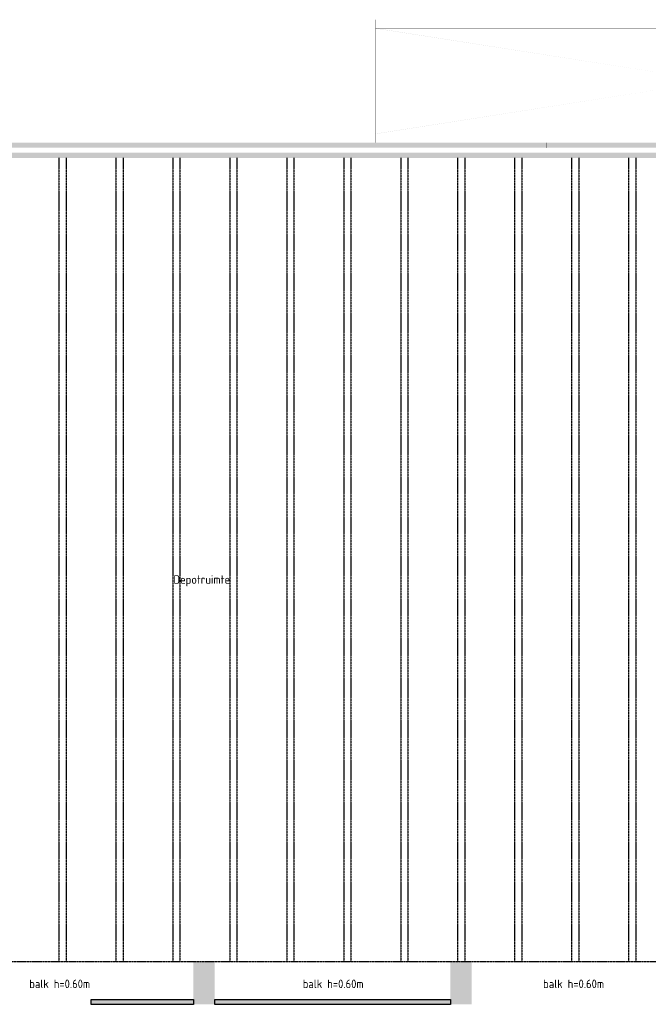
# Model space of a CAD drawing. Header units: millimetres. Extents: x 2 to 82965, y 2 to 46811.
# Tile 8 of 17: x 56229 to 69471, y 25940 to 46698. Entities that reach past the tile are written whole.
import ezdxf

# ---------------------------------------------------------------- set-up
doc = ezdxf.new("R2010")
doc.units = ezdxf.units.MM
doc.linetypes.add('ACAD_ISO02W100', pattern=[15, 12, -3])
for name, color, linetype in [('balken', 1, 'ACAD_ISO02W100'), ('H', 7, 'Continuous'), ('P', 7, 'Continuous'), ('ruimtebenaming', 1, 'Continuous')]:
    doc.layers.add(name, color=color, linetype=linetype)

msp = doc.modelspace()

# ---------------------------------------------------------------- hatches: boundary and pattern name
msp.add_hatch(color=256).paths.add_polyline_path([(73451, 43783), (5994, 43783), (5994, 43893), (73451, 43893)])
h = msp.add_hatch(color=256)
h.paths.add_polyline_path([(65306, 25938), (60342, 25938), (60342, 26038), (65306, 26038)])
h.paths.add_polyline_path([(59892, 25938), (57737, 25938), (57737, 26038), (59892, 26038)])
at = {"layer": 'H', "linetype": 'Continuous'}
for points in [[(63724, 46518), (70844, 45404), (63724, 46514), (63724, 46518)], [(70841, 45404), (63727, 44290), (63724, 44293), (70841, 45404)], [(52896, 44108), (56503, 44108), (56503, 43997), (52896, 43997), (52896, 44108)], [(56503, 44108), (60110, 44108), (60110, 43997), (56503, 43997), (56503, 44108)], [(60110, 44108), (63724, 44108), (63724, 43997), (60110, 43997), (60110, 44108)], [(63724, 44108), (67330, 44108), (67330, 43997), (63724, 43997), (63724, 44108)], [(67330, 44108), (70937, 44108), (70937, 43997), (67330, 43997), (67330, 44108)], [(59888, 26842), (60338, 26842), (60338, 25942), (59888, 25942), (59888, 26842)], [(65302, 26842), (65752, 26842), (65752, 25942), (65302, 25942), (65302, 26842)]]:
    msp.add_hatch(color=256, dxfattribs=at).paths.add_polyline_path(points)

# ---------------------------------------------------------------- linework, layer by layer
msp.add_line((60342, 25938), (60342, 26038))
for points in [[(59892, 25938), (57737, 25938), (57737, 26038), (59892, 26038)], [(65306, 25938), (60342, 25938), (60342, 26038), (65306, 26038)]]:
    msp.add_lwpolyline(points, close=True)
at = {"layer": 'balken', "ltscale": 0.25}
for p, q in [((57055, 43783), (57055, 26838)), ((57205, 43783), (57205, 26838)), ((58255, 43783), (58255, 26838)), ((58405, 43783), (58405, 26838)), ((59455, 43783), (59455, 26838)), ((59605, 43783), (59605, 26838)), ((60655, 43783), (60655, 26838)), ((60805, 43783), (60805, 26838)), ((61855, 43783), (61855, 26838)), ((62005, 43783), (62005, 26838)), ((63055, 43783), (63055, 26838)), ((63205, 43783), (63205, 26838)), ((64255, 43783), (64255, 26838)), ((64405, 43783), (64405, 26838)), ((65455, 43783), (65455, 26838)), ((65605, 43783), (65605, 26838)), ((66655, 43783), (66655, 26838)), ((66805, 43783), (66805, 26838)), ((67855, 43783), (67855, 26838)), ((68005, 43783), (68005, 26838)), ((69055, 43783), (69055, 26838)), ((69205, 43783), (69205, 26838)), ((75969, 26838), (5994, 26838))]:
    msp.add_line(p, q, dxfattribs=at)
at = {"layer": 'P', "const_width": 2.23}
for points in [[(63724, 46697), (63724, 44104)], [(63724, 46693), (70844, 46693)], [(63724, 46518), (70844, 46518)], [(63724, 44293), (70844, 44293)], [(52900, 44104), (56507, 44104), (56507, 43993), (52900, 43993), (52900, 44104)], [(56507, 44104), (60113, 44104), (60113, 43993), (56507, 43993), (56507, 44104)], [(60113, 44104), (63727, 44104), (63727, 43993), (60113, 43993), (60113, 44104)], [(63727, 44104), (67334, 44104), (67334, 43993), (63727, 43993), (63727, 44104)], [(67334, 44104), (70937, 44104), (70937, 43993), (67334, 43993), (67334, 44104)], [(59892, 26838), (60342, 26838), (60342, 25938), (59892, 25938), (59892, 26838)], [(65306, 26838), (65756, 26838), (65756, 25938), (65306, 25938), (65306, 26838)]]:
    msp.add_lwpolyline(points, dxfattribs=at)
at = {"layer": 'P'}
msp.add_lwpolyline([(73451, 43783, 2.23, 2.23, 0), (5994, 43783, 2.23, 2.23, 0), (5994, 43893, 2.23, 2.23, 0), (73451, 43893, 2.23, 2.23, 0), (73451, 43783, 0, 0, 0)], format="xyseb", dxfattribs=at)

# ---------------------------------------------------------------- texts
at = {"layer": 'balken', "char_height": 180, "width": 2608.18, "attachment_point": 1}
for insert in [(56430, 26461), (62191, 26461), (67256, 26461)]:
    msp.add_mtext('{\\Fisocp|c0;balk h=0.60m}', dxfattribs=dict(at, insert=insert))
at = {"layer": 'ruimtebenaming', "insert": (60064, 34985), "char_height": 180, "width": 2608.18, "attachment_point": 2}
msp.add_mtext('{\\Fisocp|c0;Depotruimte}', dxfattribs=at)

doc.saveas('drawing.dxf')
